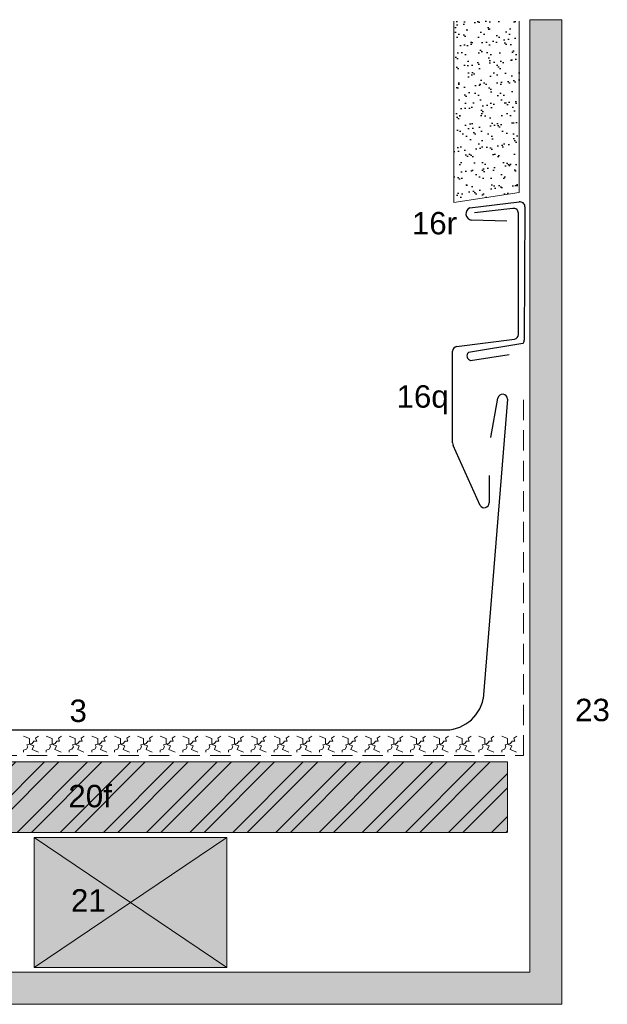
# Model space of a CAD drawing. Header units: millimetres. Extents: x -1427 to 10229, y -1578 to 5221.
# Tile 114 of 135: x -972 to -788, y 2825 to 3133. Entities that reach past the tile are written whole.
import ezdxf

# ---------------------------------------------------------------- set-up
doc = ezdxf.new("R2010")
doc.units = ezdxf.units.MM
doc.linetypes.add('STRICHLINIE2', pattern=[9.525, 6.35, -3.175])
for name, color, linetype, lineweight in [('Holzwerkstoffplatte Schnittschraffur', 253, 'Continuous', 15), ('Holzwerkstoffplatte Umrisslinie', 7, 'Continuous', 9), ('Kantholz Ansicht Holzmaserung', 253, 'Continuous', 15), ('Kantholz Umrisslinie', 7, 'Continuous', 9), ('Schnittlinie andere Werkstoffe', 7, 'Continuous', 9), ('strukturierte Trennlage', 7, 'STRICHLINIE2', 15), ('strukturierte Trennlage (X)', 7, 'Continuous', 15), ('Tragwerk Schraffur', 253, 'Continuous', 15), ('Tragwerk Umrisslinie', 7, 'Continuous', 9), ('Zink geschnitten Vollmaterial', 7, 'Continuous', 30)]:
    doc.layers.add(name, color=color, linetype=linetype, lineweight=lineweight)
doc.layers.add('LEGENDE', color=7, linetype='Continuous')
doc.layers.add('Schraffur Putz', color=253, linetype='Continuous')
doc.layers.add('Schraffur Holz geschnitten', color=7, linetype='Continuous', true_color=0xf7dc9c)
doc.styles.get("Standard").update_dxf_attribs({"font": 'arial.ttf'})

msp = doc.modelspace()

# ---------------------------------------------------------------- hatches: boundary and pattern name
at = {"layer": 'Holzwerkstoffplatte Schnittschraffur'}
h = msp.add_hatch(dxfattribs=at)
h.set_pattern_fill('ANSI32', color=256, style=0)
h.set_pattern_definition([(45, (-1158.085, 3932.45), (-6.73519, 6.73519), []), (45, (-1153.595, 3932.45), (-6.73519, 6.73519), [])])
h.paths.add_polyline_path([(-819.18177, 2900.95839), (-1140.68177, 2900.95839), (-1140.68177, 2878.95839), (-819.18177, 2878.95839)])
h.paths.add_polyline_path([(-1041.19142, 2887.2704), (-1041.19142, 2880.40214), (-1138.69787, 2880.40214), (-1138.69787, 2887.2704)], flags=16)
h.paths.add_polyline_path([(-958.06586, 2895.54595), (-940.9192, 2895.54595), (-940.9192, 2884.8072), (-958.06586, 2884.8072)], flags=24)
h.paths.add_polyline_path([(-1137.56704, 2886.64322), (-1041.65708, 2886.64322), (-1041.65708, 2879.78374), (-1137.56704, 2879.78374)], flags=24)
at = {"layer": 'Schraffur Holz geschnitten'}
h = msp.add_hatch(color=256, dxfattribs=at)
h.paths.add_polyline_path([(-819.18177, 2900.95839), (-1140.68177, 2900.95839), (-1140.68177, 2878.95839), (-819.18177, 2878.95839)])
h.paths.add_polyline_path([(-1041.19142, 2887.2704), (-1041.19142, 2880.40214), (-1138.69787, 2880.40214), (-1138.69787, 2887.2704)], flags=16)
h.paths.add_polyline_path([(-958.06586, 2895.54595), (-940.9192, 2895.54595), (-940.9192, 2884.8072), (-958.06586, 2884.8072)], flags=24)
h.paths.add_polyline_path([(-1137.56704, 2886.64322), (-1041.65708, 2886.64322), (-1041.65708, 2879.78374), (-1137.56704, 2879.78374)], flags=24)
h = msp.add_hatch(color=256, dxfattribs=at)
h.paths.add_polyline_path([(-936.92971, 2857.07835), (-906.87371, 2836.78635), (-906.87371, 2877.37035)])
h.paths.add_polyline_path([(-966.98571, 2836.78635), (-906.87371, 2836.78635), (-936.92971, 2857.07835)])
h.paths.add_polyline_path([(-936.92971, 2857.07835), (-906.87371, 2877.37035), (-966.98571, 2877.37035)])
h.paths.add_polyline_path([(-966.98571, 2836.78635), (-936.92971, 2857.07835), (-966.98571, 2877.37035)])
h.paths.add_polyline_path([(-957.2567, 2862.95336), (-944.96134, 2862.95336), (-944.96134, 2852.42471), (-957.2567, 2852.42471)], flags=24)
at = {"layer": 'Schraffur Putz'}
h = msp.add_hatch(dxfattribs=at)
h.set_pattern_fill('AR-SAND', color=256, scale=0.1, style=0)
h.set_pattern_definition([(37.5, (-1277.1123, 3796.3973), (-0.160003, 4.894132), [0, -3.8608, 0, -4.318, 0, -4.1275]), (7.5, (-1277.112, 3796.3973), (4.495233, 7.16825), [0, -2.0828, 0, -3.4798, 0, -1.3335]), (327.5, (-1280.2365, 3796.3973), (7.909924, 0.014372), [0, -1.27, 0, -4.572, 0, -5.969]), (317.5, (-1280.2365, 3796.397), (7.635565, 2.229293), [0, -0.635, 0, -2.9972, 0, -3.429])])
h.paths.add_polyline_path([(-815.49812, 3132.40962), (-835.97617, 3132.40962), (-835.97617, 3075.72804), (-815.49812, 3078.82936)])
at = {"layer": 'Tragwerk Schraffur'}
msp.add_hatch(color=256, dxfattribs=at).paths.add_polyline_path([(-812.18175, 2835.25025), (-1140.68177, 2835.25025), (-1140.68177, 2825.25025), (-802.18175, 2825.25025), (-802.18175, 3132.83821), (-812.18175, 3132.83821)])

# ---------------------------------------------------------------- linework, layer by layer
at = {"layer": 'Holzwerkstoffplatte Umrisslinie'}
for p, q in [((-819.18177, 2900.95839), (-1140.68177, 2900.95839)), ((-819.18177, 2879.10985), (-819.18177, 2900.95839)), ((-819.18177, 2878.95839), (-1140.68177, 2878.95839))]:
    msp.add_line(p, q, dxfattribs=at)
at = {"layer": 'Kantholz Ansicht Holzmaserung'}
for p, q in [((-906.87371, 2836.78635), (-966.98571, 2877.37035)), ((-906.87371, 2877.37035), (-966.98571, 2836.78635))]:
    msp.add_line(p, q, dxfattribs=at)
at = {"layer": 'Kantholz Umrisslinie'}
for p, q in [((-966.98571, 2836.78635), (-966.98571, 2877.37035)), ((-966.98571, 2877.37035), (-906.87371, 2877.37035)), ((-906.87371, 2836.78635), (-906.87371, 2877.37035)), ((-966.98571, 2836.78635), (-906.87371, 2836.78635))]:
    msp.add_line(p, q, dxfattribs=at)
at = {"layer": 'Schnittlinie andere Werkstoffe'}
for p, q in [((-835.97617, 3075.72804, -0.19733), (-835.97617, 3132.40962, -0.19733)), ((-815.49812, 3078.82936, -0.19733), (-815.49812, 3132.40962, -0.19733)), ((-835.97617, 3075.72804, -0.19733), (-815.49812, 3078.82936, -0.19733))]:
    msp.add_line(p, q, dxfattribs=at)
at = {"layer": 'strukturierte Trennlage'}
for p, q in [((-814.18177, 2902.97352), (-814.18177, 3016.0681)), ((-1140.68109, 2902.97352), (-814.18177, 2902.97352))]:
    msp.add_line(p, q, dxfattribs=at)
at = {"layer": 'strukturierte Trennlage (X)'}
for p, q in [((-970.30024, 2908.98098), (-968.43324, 2908.24174)), ((-969.24866, 2906.33067), (-967.59233, 2906.76385)), ((-968.43324, 2908.24174), (-968.43324, 2906.76385)), ((-968.43324, 2906.76385), (-967.94908, 2906.33067)), ((-967.59233, 2906.76385), (-967.05721, 2907.5028)), ((-967.05721, 2907.5028), (-966.19082, 2907.5028)), ((-966.52209, 2908.39463), (-965.60473, 2908.98098)), ((-966.19082, 2907.5028), (-966.52209, 2908.39463)), ((-963.19075, 2908.98098), (-961.32375, 2908.24174)), ((-962.13918, 2906.33067), (-960.48285, 2906.76385)), ((-961.32375, 2908.24174), (-961.32375, 2906.76385)), ((-961.32375, 2906.76385), (-960.83959, 2906.33067)), ((-960.48285, 2906.76385), (-959.94772, 2907.5028)), ((-959.94772, 2907.5028), (-959.08133, 2907.5028)), ((-959.4126, 2908.39463), (-958.49525, 2908.98098)), ((-959.08133, 2907.5028), (-959.4126, 2908.39463)), ((-956.08127, 2908.98098), (-954.21427, 2908.24174)), ((-955.02969, 2906.33067), (-953.37336, 2906.76385)), ((-954.21427, 2908.24174), (-954.21427, 2906.76385)), ((-954.21427, 2906.76385), (-953.73011, 2906.33067)), ((-953.37336, 2906.76385), (-952.83824, 2907.5028)), ((-952.83824, 2907.5028), (-951.97185, 2907.5028)), ((-952.30312, 2908.39463), (-951.38576, 2908.98098)), ((-951.97185, 2907.5028), (-952.30312, 2908.39463)), ((-948.97178, 2908.98098), (-947.10478, 2908.24174)), ((-947.92021, 2906.33067), (-946.26388, 2906.76385)), ((-947.10478, 2908.24174), (-947.10478, 2906.76385)), ((-947.10478, 2906.76385), (-946.62062, 2906.33067)), ((-946.26388, 2906.76385), (-945.72875, 2907.5028)), ((-945.72875, 2907.5028), (-944.86236, 2907.5028)), ((-945.19363, 2908.39463), (-944.27628, 2908.98098)), ((-944.86236, 2907.5028), (-945.19363, 2908.39463)), ((-941.8623, 2908.98098), (-939.9953, 2908.24174)), ((-940.81072, 2906.33067), (-939.15439, 2906.76385)), ((-939.9953, 2908.24174), (-939.9953, 2906.76385)), ((-939.9953, 2906.76385), (-939.51114, 2906.33067)), ((-939.15439, 2906.76385), (-938.61927, 2907.5028)), ((-938.61927, 2907.5028), (-937.75288, 2907.5028)), ((-938.08415, 2908.39463), (-937.16679, 2908.98098)), ((-937.75288, 2907.5028), (-938.08415, 2908.39463)), ((-934.75281, 2908.98098), (-932.88581, 2908.24174)), ((-933.70124, 2906.33067), (-932.04491, 2906.76385)), ((-932.88581, 2908.24174), (-932.88581, 2906.76385)), ((-932.88581, 2906.76385), (-932.40165, 2906.33067)), ((-932.04491, 2906.76385), (-931.50978, 2907.5028)), ((-931.50978, 2907.5028), (-930.64339, 2907.5028)), ((-930.97466, 2908.39463), (-930.05731, 2908.98098)), ((-930.64339, 2907.5028), (-930.97466, 2908.39463)), ((-927.64333, 2908.98098), (-925.77633, 2908.24174)), ((-926.59175, 2906.33067), (-924.93542, 2906.76385)), ((-925.77633, 2908.24174), (-925.77633, 2906.76385)), ((-925.77633, 2906.76385), (-925.29217, 2906.33067)), ((-924.93542, 2906.76385), (-924.4003, 2907.5028)), ((-924.4003, 2907.5028), (-923.53391, 2907.5028)), ((-923.86517, 2908.39463), (-922.94782, 2908.98098)), ((-923.53391, 2907.5028), (-923.86517, 2908.39463)), ((-920.53384, 2908.98098), (-918.66684, 2908.24174)), ((-919.48227, 2906.33067), (-917.82594, 2906.76385)), ((-918.66684, 2908.24174), (-918.66684, 2906.76385)), ((-918.66684, 2906.76385), (-918.18268, 2906.33067)), ((-917.82594, 2906.76385), (-917.29081, 2907.5028)), ((-917.29081, 2907.5028), (-916.42442, 2907.5028)), ((-916.75569, 2908.39463), (-915.83834, 2908.98098)), ((-916.42442, 2907.5028), (-916.75569, 2908.39463)), ((-913.42436, 2908.98098), (-911.55736, 2908.24174)), ((-912.37278, 2906.33067), (-910.71645, 2906.76385)), ((-911.55736, 2908.24174), (-911.55736, 2906.76385)), ((-911.55736, 2906.76385), (-911.0732, 2906.33067)), ((-910.71645, 2906.76385), (-910.18133, 2907.5028)), ((-910.18133, 2907.5028), (-909.31494, 2907.5028)), ((-909.6462, 2908.39463), (-908.72885, 2908.98098)), ((-909.31494, 2907.5028), (-909.6462, 2908.39463)), ((-906.31487, 2908.98098), (-904.44787, 2908.24174)), ((-905.2633, 2906.33067), (-903.60697, 2906.76385)), ((-904.44787, 2908.24174), (-904.44787, 2906.76385)), ((-904.44787, 2906.76385), (-903.96371, 2906.33067)), ((-903.60697, 2906.76385), (-903.07184, 2907.5028)), ((-903.07184, 2907.5028), (-902.20545, 2907.5028)), ((-902.53672, 2908.39463), (-901.61937, 2908.98098)), ((-902.20545, 2907.5028), (-902.53672, 2908.39463)), ((-899.20539, 2908.98098), (-897.33839, 2908.24174)), ((-898.15381, 2906.33067), (-896.49748, 2906.76385)), ((-897.33839, 2908.24174), (-897.33839, 2906.76385)), ((-897.33839, 2906.76385), (-896.85423, 2906.33067)), ((-896.49748, 2906.76385), (-895.96236, 2907.5028)), ((-895.96236, 2907.5028), (-895.09597, 2907.5028)), ((-895.42723, 2908.39463), (-894.50988, 2908.98098)), ((-895.09597, 2907.5028), (-895.42723, 2908.39463)), ((-892.0959, 2908.98098), (-890.2289, 2908.24174)), ((-891.04433, 2906.33067), (-889.388, 2906.76385)), ((-890.2289, 2908.24174), (-890.2289, 2906.76385)), ((-890.2289, 2906.76385), (-889.74474, 2906.33067)), ((-889.388, 2906.76385), (-888.85287, 2907.5028)), ((-888.85287, 2907.5028), (-887.98648, 2907.5028)), ((-888.31775, 2908.39463), (-887.4004, 2908.98098)), ((-887.98648, 2907.5028), (-888.31775, 2908.39463)), ((-884.98642, 2908.98098), (-883.11942, 2908.24174)), ((-883.93484, 2906.33067), (-882.27851, 2906.76385)), ((-883.11942, 2908.24174), (-883.11942, 2906.76385)), ((-883.11942, 2906.76385), (-882.63526, 2906.33067)), ((-882.27851, 2906.76385), (-881.74339, 2907.5028)), ((-881.74339, 2907.5028), (-880.877, 2907.5028)), ((-881.20826, 2908.39463), (-880.29091, 2908.98098)), ((-880.877, 2907.5028), (-881.20826, 2908.39463)), ((-877.87693, 2908.98098), (-876.00993, 2908.24174)), ((-876.82536, 2906.33067), (-875.16903, 2906.76385)), ((-876.00993, 2908.24174), (-876.00993, 2906.76385)), ((-876.00993, 2906.76385), (-875.52577, 2906.33067)), ((-875.16903, 2906.76385), (-874.6339, 2907.5028)), ((-874.6339, 2907.5028), (-873.76751, 2907.5028)), ((-874.09878, 2908.39463), (-873.18143, 2908.98098)), ((-873.76751, 2907.5028), (-874.09878, 2908.39463)), ((-870.76745, 2908.98098), (-868.90045, 2908.24174)), ((-869.71587, 2906.33067), (-868.05954, 2906.76385)), ((-868.90045, 2908.24174), (-868.90045, 2906.76385)), ((-868.90045, 2906.76385), (-868.41629, 2906.33067)), ((-868.05954, 2906.76385), (-867.52442, 2907.5028)), ((-867.52442, 2907.5028), (-866.65803, 2907.5028)), ((-866.98929, 2908.39463), (-866.07194, 2908.98098)), ((-866.65803, 2907.5028), (-866.98929, 2908.39463)), ((-863.65796, 2908.98098), (-861.79096, 2908.24174)), ((-862.60639, 2906.33067), (-860.95006, 2906.76385)), ((-861.79096, 2908.24174), (-861.79096, 2906.76385)), ((-861.79096, 2906.76385), (-861.3068, 2906.33067)), ((-860.95006, 2906.76385), (-860.41493, 2907.5028)), ((-860.41493, 2907.5028), (-859.54854, 2907.5028)), ((-859.87981, 2908.39463), (-858.96246, 2908.98098)), ((-859.54854, 2907.5028), (-859.87981, 2908.39463)), ((-856.54848, 2908.98098), (-854.68148, 2908.24174)), ((-855.4969, 2906.33067), (-853.84057, 2906.76385)), ((-854.68148, 2908.24174), (-854.68148, 2906.76385)), ((-854.68148, 2906.76385), (-854.19732, 2906.33067)), ((-853.84057, 2906.76385), (-853.30545, 2907.5028)), ((-853.30545, 2907.5028), (-852.43906, 2907.5028)), ((-852.77032, 2908.39463), (-851.85297, 2908.98098)), ((-852.43906, 2907.5028), (-852.77032, 2908.39463)), ((-849.43899, 2908.98098), (-847.57199, 2908.24174)), ((-848.38742, 2906.33067), (-846.73109, 2906.76385)), ((-847.57199, 2908.24174), (-847.57199, 2906.76385)), ((-847.57199, 2906.76385), (-847.08783, 2906.33067)), ((-846.73109, 2906.76385), (-846.19596, 2907.5028)), ((-846.19596, 2907.5028), (-845.32957, 2907.5028)), ((-845.66084, 2908.39463), (-844.74349, 2908.98098)), ((-845.32957, 2907.5028), (-845.66084, 2908.39463)), ((-842.32951, 2908.98098), (-840.46251, 2908.24174)), ((-841.27793, 2906.33067), (-839.6216, 2906.76385)), ((-840.46251, 2908.24174), (-840.46251, 2906.76385)), ((-840.46251, 2906.76385), (-839.97835, 2906.33067)), ((-839.6216, 2906.76385), (-839.08648, 2907.5028)), ((-839.08648, 2907.5028), (-838.22009, 2907.5028)), ((-838.55135, 2908.39463), (-837.634, 2908.98098)), ((-838.22009, 2907.5028), (-838.55135, 2908.39463)), ((-835.22002, 2908.98098), (-833.35302, 2908.24174)), ((-834.16845, 2906.33067), (-832.51212, 2906.76385)), ((-833.35302, 2908.24174), (-833.35302, 2906.76385)), ((-833.35302, 2906.76385), (-832.86886, 2906.33067)), ((-832.51212, 2906.76385), (-831.97699, 2907.5028)), ((-831.97699, 2907.5028), (-831.1106, 2907.5028)), ((-831.44187, 2908.39463), (-830.52452, 2908.98098)), ((-831.1106, 2907.5028), (-831.44187, 2908.39463)), ((-828.11054, 2908.98098), (-826.24354, 2908.24174)), ((-827.05896, 2906.33067), (-825.40263, 2906.76385)), ((-826.24354, 2908.24174), (-826.24354, 2906.76385)), ((-826.24354, 2906.76385), (-825.75938, 2906.33067)), ((-825.40263, 2906.76385), (-824.86751, 2907.5028)), ((-824.86751, 2907.5028), (-824.00112, 2907.5028)), ((-824.33238, 2908.39463), (-823.41503, 2908.98098)), ((-824.00112, 2907.5028), (-824.33238, 2908.39463)), ((-821.00105, 2908.98098), (-819.13405, 2908.24174)), ((-819.94948, 2906.33067), (-818.29315, 2906.76385)), ((-819.13405, 2908.24174), (-819.13405, 2906.76385)), ((-819.13405, 2906.76385), (-818.64989, 2906.33067)), ((-818.29315, 2906.76385), (-817.75802, 2907.5028)), ((-817.75802, 2907.5028), (-816.89163, 2907.5028)), ((-817.2229, 2908.39463), (-816.30555, 2908.98098)), ((-816.89163, 2907.5028), (-817.2229, 2908.39463)), ((-970.30024, 2904.62346), (-969.40156, 2904.90375)), ((-970.30024, 2903.97352), (-970.30024, 2904.62346)), ((-969.40156, 2904.90375), (-968.96836, 2905.69365)), ((-968.96836, 2905.69365), (-969.24866, 2906.33067)), ((-967.94908, 2906.33067), (-967.10817, 2905.97394)), ((-967.10817, 2905.97394), (-967.59953, 2904.81569)), ((-967.59953, 2904.81569), (-966.85486, 2904.49978)), ((-966.85486, 2904.49978), (-965.65569, 2903.97352)), ((-963.19075, 2904.62346), (-962.29207, 2904.90375)), ((-963.19075, 2903.97352), (-963.19075, 2904.62346)), ((-962.29207, 2904.90375), (-961.85887, 2905.69365)), ((-961.85887, 2905.69365), (-962.13918, 2906.33067)), ((-960.83959, 2906.33067), (-959.99869, 2905.97394)), ((-959.99869, 2905.97394), (-960.49005, 2904.81569)), ((-960.49005, 2904.81569), (-959.74537, 2904.49978)), ((-959.74537, 2904.49978), (-958.54621, 2903.97352)), ((-956.08127, 2904.62346), (-955.18259, 2904.90375)), ((-956.08127, 2903.97352), (-956.08127, 2904.62346)), ((-955.18259, 2904.90375), (-954.74939, 2905.69365)), ((-954.74939, 2905.69365), (-955.02969, 2906.33067)), ((-953.73011, 2906.33067), (-952.8892, 2905.97394)), ((-952.8892, 2905.97394), (-953.38056, 2904.81569)), ((-953.38056, 2904.81569), (-952.63589, 2904.49978)), ((-952.63589, 2904.49978), (-951.43672, 2903.97352)), ((-948.97178, 2904.62346), (-948.0731, 2904.90375)), ((-948.97178, 2903.97352), (-948.97178, 2904.62346)), ((-948.0731, 2904.90375), (-947.6399, 2905.69365)), ((-947.6399, 2905.69365), (-947.92021, 2906.33067)), ((-946.62062, 2906.33067), (-945.77972, 2905.97394)), ((-945.77972, 2905.97394), (-946.27108, 2904.81569)), ((-946.27108, 2904.81569), (-945.5264, 2904.49978)), ((-945.5264, 2904.49978), (-944.32724, 2903.97352)), ((-941.8623, 2904.62346), (-940.96362, 2904.90375)), ((-941.8623, 2903.97352), (-941.8623, 2904.62346)), ((-940.96362, 2904.90375), (-940.53042, 2905.69365)), ((-940.53042, 2905.69365), (-940.81072, 2906.33067)), ((-939.51114, 2906.33067), (-938.67023, 2905.97394)), ((-938.67023, 2905.97394), (-939.16159, 2904.81569)), ((-939.16159, 2904.81569), (-938.41692, 2904.49978)), ((-938.41692, 2904.49978), (-937.21775, 2903.97352)), ((-934.75281, 2904.62346), (-933.85413, 2904.90375)), ((-934.75281, 2903.97352), (-934.75281, 2904.62346)), ((-933.85413, 2904.90375), (-933.42093, 2905.69365)), ((-933.42093, 2905.69365), (-933.70124, 2906.33067)), ((-932.40165, 2906.33067), (-931.56075, 2905.97394)), ((-931.56075, 2905.97394), (-932.05211, 2904.81569)), ((-932.05211, 2904.81569), (-931.30743, 2904.49978)), ((-931.30743, 2904.49978), (-930.10827, 2903.97352)), ((-927.64333, 2904.62346), (-926.74465, 2904.90375)), ((-927.64333, 2903.97352), (-927.64333, 2904.62346)), ((-926.74465, 2904.90375), (-926.31145, 2905.69365)), ((-926.31145, 2905.69365), (-926.59175, 2906.33067)), ((-925.29217, 2906.33067), (-924.45126, 2905.97394)), ((-924.45126, 2905.97394), (-924.94262, 2904.81569)), ((-924.94262, 2904.81569), (-924.19795, 2904.49978)), ((-924.19795, 2904.49978), (-922.99878, 2903.97352)), ((-920.53384, 2904.62346), (-919.63516, 2904.90375)), ((-920.53384, 2903.97352), (-920.53384, 2904.62346)), ((-919.63516, 2904.90375), (-919.20196, 2905.69365)), ((-919.20196, 2905.69365), (-919.48227, 2906.33067)), ((-918.18268, 2906.33067), (-917.34178, 2905.97394)), ((-917.34178, 2905.97394), (-917.83314, 2904.81569)), ((-917.83314, 2904.81569), (-917.08846, 2904.49978)), ((-917.08846, 2904.49978), (-915.8893, 2903.97352)), ((-913.42436, 2904.62346), (-912.52568, 2904.90375)), ((-913.42436, 2903.97352), (-913.42436, 2904.62346)), ((-912.52568, 2904.90375), (-912.09248, 2905.69365)), ((-912.09248, 2905.69365), (-912.37278, 2906.33067)), ((-911.0732, 2906.33067), (-910.23229, 2905.97394)), ((-910.23229, 2905.97394), (-910.72365, 2904.81569)), ((-910.72365, 2904.81569), (-909.97898, 2904.49978)), ((-909.97898, 2904.49978), (-908.77981, 2903.97352)), ((-906.31487, 2904.62346), (-905.41619, 2904.90375)), ((-906.31487, 2903.97352), (-906.31487, 2904.62346)), ((-905.41619, 2904.90375), (-904.98299, 2905.69365)), ((-904.98299, 2905.69365), (-905.2633, 2906.33067)), ((-903.96371, 2906.33067), (-903.12281, 2905.97394)), ((-903.12281, 2905.97394), (-903.61417, 2904.81569)), ((-903.61417, 2904.81569), (-902.86949, 2904.49978)), ((-902.86949, 2904.49978), (-901.67033, 2903.97352)), ((-899.20539, 2904.62346), (-898.30671, 2904.90375)), ((-899.20539, 2903.97352), (-899.20539, 2904.62346)), ((-898.30671, 2904.90375), (-897.87351, 2905.69365)), ((-897.87351, 2905.69365), (-898.15381, 2906.33067)), ((-896.85423, 2906.33067), (-896.01332, 2905.97394)), ((-896.01332, 2905.97394), (-896.50468, 2904.81569)), ((-896.50468, 2904.81569), (-895.76001, 2904.49978)), ((-895.76001, 2904.49978), (-894.56084, 2903.97352)), ((-892.0959, 2904.62346), (-891.19722, 2904.90375)), ((-892.0959, 2903.97352), (-892.0959, 2904.62346)), ((-891.19722, 2904.90375), (-890.76402, 2905.69365)), ((-890.76402, 2905.69365), (-891.04433, 2906.33067)), ((-889.74474, 2906.33067), (-888.90384, 2905.97394)), ((-888.90384, 2905.97394), (-889.3952, 2904.81569)), ((-889.3952, 2904.81569), (-888.65052, 2904.49978)), ((-888.65052, 2904.49978), (-887.45136, 2903.97352)), ((-884.98642, 2904.62346), (-884.08774, 2904.90375)), ((-884.98642, 2903.97352), (-884.98642, 2904.62346)), ((-884.08774, 2904.90375), (-883.65454, 2905.69365)), ((-883.65454, 2905.69365), (-883.93484, 2906.33067)), ((-882.63526, 2906.33067), (-881.79435, 2905.97394)), ((-881.79435, 2905.97394), (-882.28571, 2904.81569)), ((-882.28571, 2904.81569), (-881.54104, 2904.49978)), ((-881.54104, 2904.49978), (-880.34187, 2903.97352)), ((-877.87693, 2904.62346), (-876.97825, 2904.90375)), ((-877.87693, 2903.97352), (-877.87693, 2904.62346)), ((-876.97825, 2904.90375), (-876.54505, 2905.69365)), ((-876.54505, 2905.69365), (-876.82536, 2906.33067)), ((-875.52577, 2906.33067), (-874.68487, 2905.97394)), ((-874.68487, 2905.97394), (-875.17623, 2904.81569)), ((-875.17623, 2904.81569), (-874.43155, 2904.49978)), ((-874.43155, 2904.49978), (-873.23239, 2903.97352)), ((-870.76745, 2904.62346), (-869.86877, 2904.90375)), ((-870.76745, 2903.97352), (-870.76745, 2904.62346)), ((-869.86877, 2904.90375), (-869.43557, 2905.69365)), ((-869.43557, 2905.69365), (-869.71587, 2906.33067)), ((-868.41629, 2906.33067), (-867.57538, 2905.97394)), ((-867.57538, 2905.97394), (-868.06674, 2904.81569)), ((-868.06674, 2904.81569), (-867.32207, 2904.49978)), ((-867.32207, 2904.49978), (-866.1229, 2903.97352)), ((-863.65796, 2904.62346), (-862.75928, 2904.90375)), ((-863.65796, 2903.97352), (-863.65796, 2904.62346)), ((-862.75928, 2904.90375), (-862.32608, 2905.69365)), ((-862.32608, 2905.69365), (-862.60639, 2906.33067)), ((-861.3068, 2906.33067), (-860.4659, 2905.97394)), ((-860.4659, 2905.97394), (-860.95726, 2904.81569)), ((-860.95726, 2904.81569), (-860.21258, 2904.49978)), ((-860.21258, 2904.49978), (-859.01342, 2903.97352)), ((-856.54848, 2904.62346), (-855.6498, 2904.90375)), ((-856.54848, 2903.97352), (-856.54848, 2904.62346)), ((-855.6498, 2904.90375), (-855.2166, 2905.69365)), ((-855.2166, 2905.69365), (-855.4969, 2906.33067)), ((-854.19732, 2906.33067), (-853.35641, 2905.97394)), ((-853.35641, 2905.97394), (-853.84777, 2904.81569)), ((-853.84777, 2904.81569), (-853.1031, 2904.49978)), ((-853.1031, 2904.49978), (-851.90393, 2903.97352)), ((-849.43899, 2904.62346), (-848.54031, 2904.90375)), ((-849.43899, 2903.97352), (-849.43899, 2904.62346)), ((-848.54031, 2904.90375), (-848.10711, 2905.69365)), ((-848.10711, 2905.69365), (-848.38742, 2906.33067)), ((-847.08783, 2906.33067), (-846.24693, 2905.97394)), ((-846.24693, 2905.97394), (-846.73829, 2904.81569)), ((-846.73829, 2904.81569), (-845.99361, 2904.49978)), ((-845.99361, 2904.49978), (-844.79445, 2903.97352)), ((-842.32951, 2904.62346), (-841.43083, 2904.90375)), ((-842.32951, 2903.97352), (-842.32951, 2904.62346)), ((-841.43083, 2904.90375), (-840.99763, 2905.69365)), ((-840.99763, 2905.69365), (-841.27793, 2906.33067)), ((-839.97835, 2906.33067), (-839.13744, 2905.97394)), ((-839.13744, 2905.97394), (-839.6288, 2904.81569)), ((-839.6288, 2904.81569), (-838.88413, 2904.49978)), ((-838.88413, 2904.49978), (-837.68496, 2903.97352)), ((-835.22002, 2904.62346), (-834.32134, 2904.90375)), ((-835.22002, 2903.97352), (-835.22002, 2904.62346)), ((-834.32134, 2904.90375), (-833.88814, 2905.69365)), ((-833.88814, 2905.69365), (-834.16845, 2906.33067)), ((-832.86886, 2906.33067), (-832.02796, 2905.97394)), ((-832.02796, 2905.97394), (-832.51932, 2904.81569)), ((-832.51932, 2904.81569), (-831.77464, 2904.49978)), ((-831.77464, 2904.49978), (-830.57548, 2903.97352)), ((-828.11054, 2904.62346), (-827.21186, 2904.90375)), ((-828.11054, 2903.97352), (-828.11054, 2904.62346)), ((-827.21186, 2904.90375), (-826.77866, 2905.69365)), ((-826.77866, 2905.69365), (-827.05896, 2906.33067)), ((-825.75938, 2906.33067), (-824.91847, 2905.97394)), ((-824.91847, 2905.97394), (-825.40983, 2904.81569)), ((-825.40983, 2904.81569), (-824.66516, 2904.49978)), ((-824.66516, 2904.49978), (-823.46599, 2903.97352)), ((-821.00105, 2904.62346), (-820.10237, 2904.90375)), ((-821.00105, 2903.97352), (-821.00105, 2904.62346)), ((-820.10237, 2904.90375), (-819.66917, 2905.69365)), ((-819.66917, 2905.69365), (-819.94948, 2906.33067)), ((-818.64989, 2906.33067), (-817.80899, 2905.97394)), ((-817.80899, 2905.97394), (-818.30035, 2904.81569)), ((-818.30035, 2904.81569), (-817.55567, 2904.49978)), ((-817.55567, 2904.49978), (-816.35651, 2903.97352))]:
    msp.add_line(p, q, dxfattribs=at)
at = {"layer": 'Tragwerk Schraffur'}
msp.add_line((-812.18175, 3132.83821), (-802.18175, 3132.83821), dxfattribs=at)
at = {"layer": 'Tragwerk Umrisslinie'}
for p, q in [((-812.18175, 2835.25025), (-812.18175, 3132.83821)), ((-802.18175, 2825.25025), (-802.18175, 3132.83821)), ((-1140.68177, 2835.25025), (-812.18175, 2835.25025)), ((-1140.68177, 2825.25025), (-802.18175, 2825.25025))]:
    msp.add_line(p, q, dxfattribs=at)
msp.add_lwpolyline([(-812.18175, 3132.83821), (-802.18175, 3132.83821), (-802.18175, 2825.25025), (-1140.68177, 2825.25025), (-1140.68177, 2835.25025), (-812.18175, 2835.25025)], close=True, dxfattribs=at)
at = {"layer": 'Zink geschnitten Vollmaterial'}
for p, q in [((-830.91918, 3074.099, -0.01837), (-815.54083, 3075.90382, -0.01837)), ((-817.5395, 3073.85454, -0.19733), (-829.51389, 3072.48373, -0.19733)), ((-813.78075, 3074.42694, -0.01837), (-813.96227, 3032.7077, -0.01837)), ((-819.4267, 3069.94633, -0.01837), (-830.39835, 3070.23815, -0.01837)), ((-815.77942, 3034.49938, -0.19733), (-815.77942, 3072.37766, -0.19733)), ((-835.07164, 3030.75314, -0.19733), (-817.01867, 3033.02249, -0.19733)), ((-814.40151, 3031.64728, -0.01837), (-831.40559, 3028.89823, -0.01837)), ((-836.31089, 3000.61601, -0.19733), (-836.31089, 3029.27625, -0.19733)), ((-830.73331, 3026.38924, -0.01837), (-818.70063, 3028.22037, -0.01837)), ((-824.42442, 3002.30878, -0.19733), (-822.17024, 3014.61526, -0.19733)), ((-819.1935, 3014.33494, -0.19733), (-826.72987, 2920.67999, -0.19733)), ((-827.73328, 2981.1182, -0.19733), (-836.10984, 2999.86567, -0.19733)), ((-824.933, 2990.42342, -0.19733), (-824.933, 2981.86853, -0.19733)), ((-1017.18173, 2910.95857), (-839.44468, 2910.95841))]:
    msp.add_line(p, q, dxfattribs=at)
for centre, radius, start, end in [((-815.28042, 3074.42694, -0.01837), 1.49966, 359.9999987, 100.0000014), ((-830.14815, 3072.23745, -0.01837), 2.0149, 112.4986263, 262.8670041), ((-817.27909, 3072.37766, -0.19733), 1.49966, 0.0000061, 100.0000088), ((-817.27908, 3034.49938, -0.19733), 1.49966, 280.0000014, 0.0000049), ((-834.81122, 3029.27625, -0.19733), 1.49966, 100.0000001, 180), ((-815.46194, 3032.7077, -0.01837), 1.49966, 314.999992, 359.9999969), ((-830.34516, 3027.83781, -0.01837), 1.49966, 134.9999916, 254.9999918), ((-820.69413, 3014.34488, -0.19733), 1.50066, 359.6201582, 169.6201583), ((-834.81022, 3000.61601, -0.19733), 1.50066, 179.9999998, 209.9999995), ((-826.43367, 2981.86853, -0.19733), 1.50066, 209.9999966, 359.9999969), ((-838.76888, 2923.25015, -0.39467), 12.3103, 266.8530602, 347.949082)]:
    msp.add_arc(centre, radius, start, end, dxfattribs=at)

# ---------------------------------------------------------------- texts
at = {"layer": 'LEGENDE', "char_height": 7, "attachment_point": 1}
for s, insert, width in [('16r', (-849.05802, 3072.77256), 9.8467545), ('16q', (-853.84388, 3018.63704), 14.9915733), ('3', (-955.95951, 2920.44729), 9.8467545), ('23', (-798.08134, 2920.69988), 9.8467545), ('20f', (-956.31586, 2893.79595), 746.46), ('21', (-955.5067, 2861.20336), 9.8467545)]:
    msp.add_mtext(s, dxfattribs=dict(at, insert=insert, width=width))

doc.saveas('drawing.dxf')
